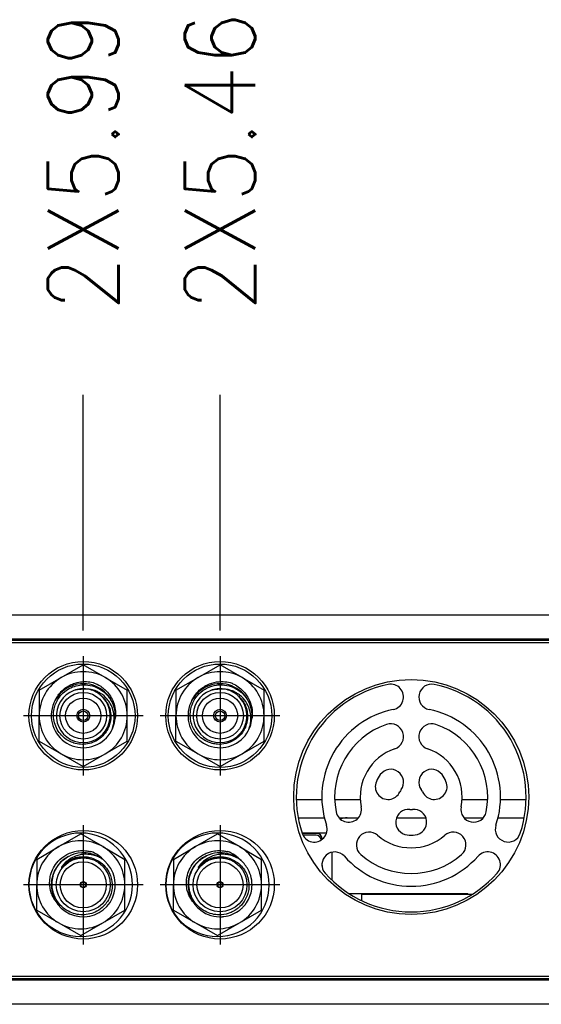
# Model space of a CAD drawing. Header units: inches. Extents: x 2.2 to 24.2, y 1.1 to 18.1.
# Tile 38 of 106: x 19.1 to 20.1, y 8.3 to 10.2. Entities that reach past the tile are written whole.
import ezdxf

# ---------------------------------------------------------------- set-up
doc = ezdxf.new("R2010")
doc.units = ezdxf.units.IN
doc.header["$MEASUREMENT"] = 0
doc.linetypes.add('DOT_CENTER', pattern=[14, 12, -1, 0, -1])
doc.layers.add('1', color=7, linetype='Continuous')
doc.styles.add('CONVERTER_11', font='txt.shx', dxfattribs={"width": 0.9})
doc.dimstyles.new('ME10_DIM_42', dxfattribs={"dimtxt": 0.275591, "dimasz": 0.18, "dimexe": 0.159843, "dimexo": 0.1, "dimgap": 0.2, "dimtad": 1, "dimzin": 4, "dimdsep": 46, "dimtxsty": 'CONVERTER_11', "dimsah": 1, "dimcen": 0.09, "dimclrd": 140, "dimclre": 140, "dimclrt": 4, "dimadec": 0, "dimazin": 0, "dimtfac": 1, "dimtdec": 4, "dimtix": 1, "dimtofl": 0, "dimtmove": 0, "dimatfit": 0, "dimfxl": 1, "dimtolj": 1, "dimtzin": 0, "dimarcsym": 0})
doc.dimstyles.new('ME10_DIM_43', dxfattribs={"dimtxt": 0.275591, "dimasz": 0.18, "dimexe": 0.159843, "dimexo": 0.1, "dimgap": 0.2, "dimtad": 1, "dimzin": 4, "dimdsep": 46, "dimtxsty": 'CONVERTER_11', "dimsah": 1, "dimcen": 0.09, "dimclrd": 140, "dimclre": 140, "dimclrt": 4, "dimadec": 0, "dimazin": 0, "dimtfac": 1, "dimtdec": 4, "dimtix": 1, "dimtofl": 0, "dimtmove": 0, "dimatfit": 0, "dimfxl": 1, "dimtolj": 1, "dimtzin": 0, "dimarcsym": 0})

# ---------------------------------------------------------------- blocks, each defined once
blk = doc.blocks.new('B250_front_panel__5', base_point=(35.7665, 16.5393))
at = {"color": 7, "linetype": 'Continuous'}
for p, q in [((37.6818, 18.1005), (42.4379, 18.1005)), ((36.195, 18.0005), (43.9247, 18.0005)), ((43.9247, 17.9905), (36.195, 17.9905)), ((38.2756, 17.8548), (38.3616, 17.9044)), ((38.4476, 17.8548), (38.3616, 17.9044)), ((38.8096, 17.8548), (38.8956, 17.9044)), ((38.9816, 17.8548), (38.8956, 17.9044)), ((38.1896, 17.8051), (38.2756, 17.8548)), ((38.4476, 17.8548), (38.5336, 17.8051)), ((38.7236, 17.8051), (38.8096, 17.8548)), ((38.9816, 17.8548), (39.0676, 17.8051)), ((38.1896, 17.8051), (38.1896, 17.7058)), ((38.5336, 17.7058), (38.5336, 17.8051)), ((38.7236, 17.8051), (38.7236, 17.7058)), ((39.0676, 17.7058), (39.0676, 17.8051)), ((38.1896, 17.6065), (38.1896, 17.7058)), ((38.5336, 17.6065), (38.5336, 17.7058)), ((38.7236, 17.6065), (38.7236, 17.7058)), ((39.0676, 17.6065), (39.0676, 17.7058)), ((38.1896, 17.6065), (38.2756, 17.5569)), ((38.4476, 17.5569), (38.5336, 17.6065)), ((38.7236, 17.6065), (38.8096, 17.5569)), ((38.9816, 17.5569), (39.0676, 17.6065)), ((38.2756, 17.5569), (38.3616, 17.5072)), ((38.3616, 17.5072), (38.4476, 17.5569)), ((38.8096, 17.5569), (38.8956, 17.5072)), ((38.8956, 17.5072), (38.9816, 17.5569)), ((39.1933, 17.3784), (39.2933, 17.3784)), ((39.1933, 17.378), (39.2933, 17.378)), ((39.3433, 17.3784), (39.4434, 17.3784)), ((39.3434, 17.378), (39.4434, 17.378)), ((39.8405, 17.378), (39.9406, 17.378)), ((39.8406, 17.3784), (39.9406, 17.3784)), ((39.9907, 17.3784), (40.0907, 17.3784)), ((39.9907, 17.378), (40.0907, 17.378)), ((39.2006, 17.3071), (39.3028, 17.3071)), ((39.3601, 17.3071), (39.3917, 17.3071)), ((39.3917, 17.3071), (39.4358, 17.3071)), ((39.5848, 17.3071), (39.6992, 17.3071)), ((39.8482, 17.3071), (39.9238, 17.3071)), ((39.9812, 17.3071), (40.0834, 17.3071)), ((38.2656, 17.1944), (38.3516, 17.244)), ((38.4376, 17.1944), (38.3516, 17.244)), ((38.7996, 17.1944), (38.8856, 17.244)), ((38.9716, 17.1944), (38.8856, 17.244)), ((39.2157, 17.2481), (39.3116, 17.2481)), ((39.2742, 17.2461), (39.2163, 17.2461)), ((39.2705, 17.2394), (39.2192, 17.2394)), ((38.1796, 17.1447), (38.2656, 17.1944)), ((38.4376, 17.1944), (38.5236, 17.1447)), ((38.7136, 17.1447), (38.7996, 17.1944)), ((38.9716, 17.1944), (39.0576, 17.1447)), ((39.2939, 17.2225), (39.2939, 17.2264)), ((39.3327, 17.1725), (39.3327, 17.0631)), ((38.1796, 17.1447), (38.1796, 17.0454)), ((38.5236, 17.0454), (38.5236, 17.1447)), ((38.7136, 17.1447), (38.7136, 17.0454)), ((39.0576, 17.0454), (39.0576, 17.1447)), ((39.2939, 17.1184), (39.2939, 17.1291)), ((38.1796, 16.9461), (38.1796, 17.0454)), ((38.5236, 16.9461), (38.5236, 17.0454)), ((38.7136, 16.9461), (38.7136, 17.0454)), ((39.0576, 16.9461), (39.0576, 17.0454)), ((39.3992, 17.0109), (39.863, 17.0109)), ((39.4496, 16.9829), (39.4496, 17.0079)), ((39.8801, 17.0079), (39.4496, 17.0079)), ((39.863, 17.0079), (39.863, 17.0109)), ((38.1796, 16.9461), (38.2656, 16.8965)), ((38.4376, 16.8965), (38.5236, 16.9461)), ((38.7136, 16.9461), (38.7996, 16.8965)), ((38.9716, 16.8965), (39.0576, 16.9461)), ((38.2656, 16.8965), (38.3516, 16.8468)), ((38.3516, 16.8468), (38.4376, 16.8965)), ((38.7996, 16.8965), (38.8856, 16.8468)), ((38.8856, 16.8468), (38.9716, 16.8965)), ((36.195, 16.6885), (43.9247, 16.6885)), ((43.9247, 16.6785), (36.195, 16.6785)), ((43.1937, 16.5785), (36.936, 16.5785))]:
    blk.add_line(p, q, dxfattribs=at)
at = {"color": 124, "linetype": 'Continuous'}
for p, q in [((35.8603, 18.0067), (44.2594, 18.0067)), ((44.2594, 16.6722), (35.8603, 16.6722))]:
    blk.add_line(p, q, dxfattribs=at)
at = {"color": 7, "linetype": 'Continuous'}
for centre, radius in [((38.3616, 17.7058), 0.212), ((38.3616, 17.7058), 0.202), ((38.8956, 17.7058), 0.212), ((38.8956, 17.7058), 0.202), ((39.642, 17.3884), 0.4588), ((38.3616, 17.7058), 0.091), ((38.3616, 17.7058), 0.0689), ((38.8956, 17.7058), 0.091), ((38.8956, 17.7058), 0.0689), ((38.3616, 17.7058), 0.025), ((38.8956, 17.7058), 0.025), ((38.3616, 17.7058), 0.0185), ((38.8956, 17.7058), 0.0185), ((38.3616, 17.0454), 0.212), ((38.8956, 17.0454), 0.212), ((38.3616, 17.0454), 0.1053), ((38.3616, 17.0454), 0.09), ((38.8956, 17.0454), 0.1053), ((38.8956, 17.0454), 0.09), ((38.3616, 17.0454), 0.012), ((38.3616, 17.0454), 0.01), ((38.8956, 17.0454), 0.012)]:
    blk.add_circle(centre, radius, dxfattribs=at)
for centre, radius, start, end in [((38.3616, 17.7058), 0.172, 120, 180), ((38.3616, 17.7058), 0.172, 60, 120), ((38.3616, 17.7058), 0.172, 360, 60), ((38.8956, 17.7058), 0.172, 120, 180), ((38.8956, 17.7058), 0.172, 60, 120), ((38.8956, 17.7058), 0.172, 360, 60), ((38.3616, 17.7058), 0.125, 1.923, 331.9967), ((38.3616, 17.7058), 0.105, 81.5438, 110.3463), ((38.354, 17.7047), 0.1037, 90.7314, 106.2007), ((38.3693, 17.706), 0.1037, 83.7178, 99.1861), ((38.3616, 17.7058), 0.105, 79.5719, 81.5438), ((38.3616, 17.7058), 0.105, 50.775, 79.5719), ((38.8956, 17.7058), 0.125, 1.923, 331.9967), ((38.8956, 17.7058), 0.105, 81.5438, 110.3463), ((38.888, 17.7047), 0.1037, 90.7314, 106.2007), ((38.9033, 17.706), 0.1037, 83.7178, 99.1861), ((38.8956, 17.7058), 0.105, 79.5719, 81.5438), ((38.8956, 17.7058), 0.105, 50.775, 79.5719), ((39.642, 17.3884), 0.4488, 101.5716, 198.4284), ((39.562, 17.7791), 0.05, 281.5716, 101.5716), ((39.722, 17.7791), 0.05, 78.4284, 258.4284), ((39.642, 17.3884), 0.4488, 341.5716, 78.4284), ((38.3616, 17.7058), 0.105, 110.3463, 50.775), ((38.8956, 17.7058), 0.105, 110.3463, 50.775), ((38.3616, 17.7058), 0.172, 180, 240), ((38.3616, 17.7058), 0.172, 300, 360), ((38.3616, 17.7058), 0.125, 331.9967, 1.923), ((38.8956, 17.7058), 0.172, 180, 240), ((38.8956, 17.7058), 0.172, 300, 360), ((38.8956, 17.7058), 0.125, 331.9967, 1.923), ((39.642, 17.3884), 0.3488, 101.5716, 198.4284), ((39.642, 17.3884), 0.3488, 341.5716, 78.4284), ((39.642, 17.3884), 0.2988, 108.7548, 191.2452), ((39.562, 17.624), 0.05, 288.7548, 108.7548), ((39.722, 17.624), 0.05, 71.2452, 251.2452), ((39.642, 17.3884), 0.2988, 348.7548, 71.2452), ((38.3616, 17.7058), 0.172, 240, 300), ((38.8956, 17.7058), 0.172, 240, 300), ((39.642, 17.3884), 0.1988, 108.7548, 191.2452), ((39.642, 17.3884), 0.1988, 348.7548, 71.2452), ((39.642, 17.3884), 0.1488, 144.0531, 155.9469), ((39.562, 17.4464), 0.05, 324.0531, 144.0531), ((39.722, 17.4464), 0.05, 35.9469, 215.9469), ((39.642, 17.3884), 0.1488, 24.0531, 35.9469), ((39.5518, 17.4286), 0.05, 155.9469, 335.9469), ((39.7322, 17.4286), 0.05, 204.0531, 24.0531), ((39.642, 17.3884), 0.0488, 144.0531, 155.9469), ((39.642, 17.3884), 0.0488, 24.0531, 35.9469), ((39.398, 17.3398), 0.05, 191.2452, 11.2452), ((39.886, 17.3398), 0.05, 168.7548, 348.7548), ((39.6318, 17.2901), 0.05, 84.0531, 264.0531), ((39.642, 17.3884), 0.0488, 264.0531, 275.9469), ((39.6522, 17.2901), 0.05, 275.9469, 95.9469), ((39.2636, 17.2623), 0.05, 198.4284, 18.4284), ((39.3917, 17.2481), 0.0591, 90, 115.7059), ((40.0204, 17.2623), 0.05, 161.5716, 341.5716), ((38.3516, 17.0454), 0.202, 270, 180), ((38.8856, 17.0454), 0.202, 270, 180), ((39.2705, 17.2197), 0.0197, 0.5822, 90), ((39.2742, 17.2264), 0.0197, 0, 90), ((39.478, 17.2013), 0.05, 48.7548, 228.7548), ((39.642, 17.3884), 0.1988, 228.7548, 311.2452), ((39.642, 17.3884), 0.1488, 264.0531, 275.9469), ((39.806, 17.2013), 0.05, 311.2452, 131.2452), ((38.3516, 17.0454), 0.172, 120, 180), ((38.3516, 17.0454), 0.172, 60, 120), ((38.3516, 17.0454), 0.172, 360, 60), ((38.8856, 17.0454), 0.172, 120, 180), ((38.8856, 17.0454), 0.172, 60, 120), ((38.8856, 17.0454), 0.172, 360, 60), ((38.3616, 17.0454), 0.125, 117.3905, 48.8366), ((38.3616, 17.0454), 0.125, 55.0283, 114.8914), ((38.3452, 17.0498), 0.1334, 42.2969, 69.9947), ((38.8956, 17.0455), 0.125, 115.7363, 173.1214), ((38.8956, 17.0455), 0.125, 114.9126, 115.7471), ((38.8957, 17.0455), 0.125, 95.2772, 114.9208), ((38.8956, 17.0454), 0.125, 57.928, 95.2478), ((38.8792, 17.0498), 0.1334, 42.4038, 69.9941), ((39.3436, 17.1237), 0.05, 41.5716, 221.5716), ((39.642, 17.3884), 0.3488, 221.5716, 318.4284), ((39.642, 17.3884), 0.2988, 228.7548, 311.2452), ((39.9404, 17.1237), 0.05, 318.4284, 138.4284), ((38.3616, 17.0454), 0.125, 48.8366, 55.0283), ((38.8956, 17.0454), 0.125, 55.0284, 57.9277), ((38.8956, 17.0454), 0.125, 28.6606, 48.9611), ((38.8956, 17.0454), 0.125, 12.723, 28.6553), ((39.642, 17.3884), 0.4488, 221.5716, 318.4284), ((38.3516, 17.0454), 0.202, 180, 270), ((38.3516, 17.0454), 0.172, 180, 240), ((38.3516, 17.0454), 0.172, 300, 360), ((38.8856, 17.0454), 0.202, 180, 270), ((38.8856, 17.0454), 0.172, 180, 240), ((38.8956, 17.0454), 0.125, 173.0981, 232.9848), ((38.8956, 17.0454), 0.01, 0, 180), ((38.8956, 17.0454), 0.01, 180, 0), ((38.8856, 17.0454), 0.172, 300, 360), ((38.8956, 17.0454), 0.125, 355.44, 12.7174), ((38.8956, 17.0455), 0.1251, 325.9195, 351.9276), ((38.8957, 17.0454), 0.125, 232.9696, 274.0081), ((38.8956, 17.0455), 0.125, 276.9821, 308.7131), ((38.8956, 17.0455), 0.125, 308.7184, 309.3254), ((38.3516, 17.0454), 0.172, 240, 300), ((38.8856, 17.0454), 0.172, 240, 300)]:
    blk.add_arc(centre, radius, start, end, dxfattribs=at)
at = {"color": 124, "linetype": 'Continuous'}
blk.add_arc((38.3616, 17.0454), 0.1094, 72.8982, 140.2391, dxfattribs=at)
at = {"color": 7, "linetype": 'Continuous'}
for points, knots in [([(38.428, 17.7872), (38.4323, 17.7836), (38.4426, 17.7748), (38.4547, 17.7582), (38.4637, 17.7386), (38.4696, 17.7148), (38.4694, 17.6899), (38.4627, 17.664), (38.4514, 17.6418), (38.4336, 17.6213), (38.4111, 17.6057), (38.3854, 17.596), (38.3578, 17.5928), (38.3322, 17.5962), (38.3059, 17.6058), (38.2824, 17.6218), (38.2628, 17.6452), (38.2504, 17.6707), (38.2446, 17.6986), (38.2455, 17.7249), (38.2526, 17.7525), (38.2664, 17.7781), (38.2879, 17.8006), (38.3127, 17.8162), (38.3408, 17.8254), (38.3726, 17.8278), (38.4019, 17.8219), (38.4308, 17.8082), (38.4525, 17.7905), (38.4678, 17.77), (38.4762, 17.7541), (38.4817, 17.7392), (38.4852, 17.7248), (38.4861, 17.7146), (38.4865, 17.71)], [0, 0, 0, 0, 0.0167434, 0.0405771, 0.0608374, 0.0811617, 0.1137728, 0.1342462, 0.1609941, 0.1878283, 0.2149356, 0.2421032, 0.269659, 0.2973029, 0.3187901, 0.353113, 0.381201, 0.4093889, 0.4375017, 0.4656968, 0.4877337, 0.5226102, 0.5514452, 0.5803676, 0.6096664, 0.6390414, 0.6751817, 0.6980512, 0.7345195, 0.757613, 0.774588, 0.7882157, 0.8052086, 0.8188881, 0.8188881, 0.8188881, 0.8188881]), ([(38.2516, 17.7653), (38.2531, 17.7682), (38.2556, 17.7734), (38.2612, 17.7825), (38.2696, 17.7941), (38.2841, 17.809), (38.3028, 17.8222), (38.3257, 17.8328), (38.3492, 17.8386), (38.3754, 17.8401), (38.3919, 17.8371), (38.4008, 17.8355)], [0, 0, 0, 0, 0.0098712, 0.0172559, 0.0320014, 0.0529402, 0.079045, 0.1002773, 0.1284621, 0.1511462, 0.1783947, 0.1783947, 0.1783947, 0.1783947]), ([(38.472, 17.6471), (38.4745, 17.654), (38.4808, 17.6712), (38.4831, 17.6992), (38.4784, 17.7285), (38.4684, 17.7522), (38.4527, 17.7749), (38.435, 17.7902), (38.4171, 17.8), (38.4047, 17.8049), (38.3913, 17.8084), (38.3821, 17.8092), (38.377, 17.8097)], [0, 0, 0, 0, 0.0218599, 0.0550107, 0.0827011, 0.1101332, 0.1314462, 0.1652074, 0.1790167, 0.1927391, 0.2049609, 0.220325, 0.220325, 0.220325, 0.220325]), ([(38.4008, 17.8355), (38.4107, 17.8311), (38.4271, 17.8239), (38.4481, 17.8069), (38.4645, 17.7881), (38.478, 17.7642), (38.4864, 17.7374), (38.488, 17.7157), (38.487, 17.7014), (38.4864, 17.6967), (38.4861, 17.6944)], [0, 0, 0, 0, 0.0321738, 0.0534589, 0.0806378, 0.1065079, 0.1352096, 0.1641054, 0.1712092, 0.1782501, 0.1782501, 0.1782501, 0.1782501]), ([(38.962, 17.7872), (38.9663, 17.7836), (38.9766, 17.7748), (38.9887, 17.7582), (38.9977, 17.7386), (39.0036, 17.7148), (39.0034, 17.6899), (38.9972, 17.666), (38.9866, 17.6435), (38.9706, 17.6241), (38.9471, 17.6067), (38.9194, 17.5954), (38.8896, 17.5928), (38.8621, 17.5973), (38.838, 17.6069), (38.8133, 17.6247), (38.7956, 17.6471), (38.784, 17.6728), (38.7786, 17.6986), (38.7795, 17.7249), (38.7866, 17.7525), (38.8014, 17.7801), (38.8237, 17.8021), (38.8507, 17.818), (38.8771, 17.8259), (38.9088, 17.8273), (38.9359, 17.8219), (38.9608, 17.8101), (38.9831, 17.7939), (38.9991, 17.7748), (39.0097, 17.7551), (39.0154, 17.7403), (39.0192, 17.7248), (39.0201, 17.7146), (39.0205, 17.71)], [0, 0, 0, 0, 0.0167434, 0.0405771, 0.0608374, 0.0811617, 0.1137728, 0.1342462, 0.1548895, 0.1878074, 0.2087102, 0.242061, 0.2759696, 0.2972381, 0.3251099, 0.3530704, 0.3875982, 0.4093238, 0.4374366, 0.4656317, 0.4876686, 0.5225452, 0.5579179, 0.5802804, 0.6162333, 0.6389314, 0.6750716, 0.6979412, 0.720998, 0.7575034, 0.771143, 0.7881062, 0.805099, 0.8187786, 0.8187786, 0.8187786, 0.8187786]), ([(38.7857, 17.7653), (38.7903, 17.7739), (38.7994, 17.7904), (38.8181, 17.809), (38.8419, 17.8255), (38.8718, 17.8372), (38.9054, 17.8408), (38.926, 17.8371), (38.9348, 17.8355)], [0, 0, 0, 0, 0.0290709, 0.0563814, 0.0782847, 0.1154398, 0.1514077, 0.1781407, 0.1781407, 0.1781407, 0.1781407]), ([(39.006, 17.6471), (39.0085, 17.654), (39.0148, 17.6712), (39.0171, 17.6992), (39.0124, 17.7285), (39.0008, 17.7561), (38.9836, 17.7781), (38.9653, 17.7922), (38.9511, 17.8), (38.9377, 17.8052), (38.9243, 17.8086), (38.9151, 17.8094), (38.911, 17.8097)], [0, 0, 0, 0, 0.0218599, 0.0550107, 0.0827011, 0.1101332, 0.1440475, 0.1652091, 0.1790185, 0.1927408, 0.2081443, 0.2203267, 0.2203267, 0.2203267, 0.2203267]), ([(38.9348, 17.8355), (38.9399, 17.8335), (38.9531, 17.8281), (38.9717, 17.8159), (38.9884, 17.8002), (39.0018, 17.7827), (39.0141, 17.7597), (39.0206, 17.7348), (39.022, 17.7115), (39.0207, 17.7001), (39.0201, 17.6944)], [0, 0, 0, 0, 0.0163259, 0.042816, 0.0659923, 0.0847425, 0.1087149, 0.1439348, 0.1609788, 0.1783028, 0.1783028, 0.1783028, 0.1783028]), ([(38.2553, 16.9797), (38.2498, 16.9879), (38.2406, 17.0015), (38.2315, 17.029), (38.2289, 17.056), (38.2337, 17.0858), (38.244, 17.1124), (38.2635, 17.1398), (38.288, 17.1595), (38.3111, 17.1703), (38.3307, 17.1763), (38.3518, 17.1794), (38.3729, 17.1788), (38.3859, 17.1761), (38.3908, 17.1751)], [0, 0, 0, 0, 0.0294303, 0.0488678, 0.0864795, 0.1093796, 0.1389058, 0.171116, 0.2093718, 0.2316501, 0.2475076, 0.2705843, 0.2952667, 0.3103793, 0.3103793, 0.3103793, 0.3103793]), ([(38.3938, 17.15), (38.4016, 17.1473), (38.4171, 17.1418), (38.4388, 17.1263), (38.4553, 17.1074), (38.4664, 17.0865), (38.4741, 17.0625), (38.4758, 17.0343), (38.4694, 17.0047), (38.4577, 16.9813), (38.44, 16.9592), (38.4169, 16.9417), (38.3879, 16.9304), (38.359, 16.9268), (38.3301, 16.9303), (38.3049, 16.94), (38.2805, 16.956), (38.259, 16.9794), (38.2452, 17.0082), (38.2393, 17.0372), (38.2397, 17.0648), (38.247, 17.0928), (38.2588, 17.1151), (38.273, 17.133), (38.289, 17.1477), (38.3023, 17.1551), (38.309, 17.1588)], [0, 0, 0, 0, 0.0246231, 0.0493191, 0.079133, 0.0988516, 0.1201723, 0.154195, 0.1821078, 0.2101026, 0.2319345, 0.2667437, 0.2955355, 0.3244102, 0.3531915, 0.3820466, 0.4045174, 0.4401822, 0.4760562, 0.4987744, 0.5283674, 0.558055, 0.5846258, 0.6036292, 0.6263923, 0.6492046, 0.6492046, 0.6492046, 0.6492046]), ([(38.4332, 17.1479), (38.4278, 17.1507), (38.4149, 17.1575), (38.3924, 17.1636), (38.3693, 17.1652), (38.3488, 17.1627), (38.3288, 17.1571), (38.3091, 17.1471), (38.2908, 17.1328), (38.2819, 17.1212), (38.2775, 17.1154)], [0, 0, 0, 0, 0.0183862, 0.0437084, 0.0692022, 0.0874102, 0.1055475, 0.1310931, 0.1530298, 0.1747556, 0.1747556, 0.1747556, 0.1747556]), ([(38.2981, 17.1327), (38.3038, 17.1364), (38.3178, 17.1456), (38.3405, 17.1526), (38.3673, 17.1553), (38.3838, 17.152), (38.3938, 17.15)], [0, 0, 0, 0, 0.0201674, 0.0501675, 0.0701434, 0.1003486, 0.1003486, 0.1003486, 0.1003486]), ([(38.7896, 16.9793), (38.784, 16.9875), (38.7747, 17.0012), (38.7669, 17.0246), (38.7629, 17.0511), (38.766, 17.0815), (38.778, 17.1123), (38.7975, 17.1398), (38.822, 17.1595), (38.8451, 17.1703), (38.8647, 17.1763), (38.8858, 17.1794), (38.9069, 17.1788), (38.9199, 17.1761), (38.9248, 17.1751)], [0, 0, 0, 0, 0.0297646, 0.0493998, 0.0731443, 0.1099196, 0.1394458, 0.1716561, 0.2099118, 0.2321901, 0.2480476, 0.2711243, 0.2958067, 0.3109194, 0.3109194, 0.3109194, 0.3109194]), ([(38.9278, 17.15), (38.9372, 17.1466), (38.9527, 17.1409), (38.9726, 17.126), (38.9882, 17.1089), (39.001, 17.0862), (39.0084, 17.0603), (39.0093, 17.0344), (39.0041, 17.0069), (38.9913, 16.979), (38.9706, 16.9561), (38.9487, 16.9414), (38.9241, 16.931), (38.8952, 16.9265), (38.8641, 16.9303), (38.8348, 16.9416), (38.8111, 16.9591), (38.7939, 16.98), (38.7808, 17.0039), (38.7738, 17.0306), (38.7734, 17.0625), (38.7794, 17.0883), (38.7914, 17.1129), (38.8043, 17.1301), (38.8214, 17.1463), (38.834, 17.1537), (38.8414, 17.158)], [0, 0, 0, 0, 0.0297156, 0.0493059, 0.0740424, 0.0988516, 0.1264844, 0.1542169, 0.1757573, 0.2101025, 0.2448779, 0.2667429, 0.2889136, 0.324386, 0.3531672, 0.3820222, 0.4176404, 0.4401573, 0.462834, 0.4987498, 0.5216954, 0.5580084, 0.5769947, 0.6035828, 0.6219034, 0.6473431, 0.6473431, 0.6473431, 0.6473431]), ([(38.9673, 17.1479), (38.9597, 17.1517), (38.9466, 17.1583), (38.9252, 17.1635), (38.9045, 17.1652), (38.8826, 17.1629), (38.8616, 17.1566), (38.8433, 17.1469), (38.8258, 17.1337), (38.8168, 17.1222), (38.8115, 17.1154)], [0, 0, 0, 0, 0.0253993, 0.0437093, 0.0656905, 0.0874167, 0.1093494, 0.1311063, 0.1490853, 0.1747622, 0.1747622, 0.1747622, 0.1747622]), ([(38.8321, 17.1327), (38.8378, 17.1364), (38.8518, 17.1456), (38.8778, 17.1536), (38.9049, 17.1552), (38.9213, 17.1515), (38.9278, 17.15)], [0, 0, 0, 0, 0.0201686, 0.0501712, 0.0803635, 0.100356, 0.100356, 0.100356, 0.100356]), ([(38.2775, 17.1154), (38.2774, 17.1153), (38.2771, 17.1149), (38.2767, 17.1143), (38.2763, 17.1137), (38.276, 17.1131), (38.2758, 17.1127), (38.2757, 17.1125), (38.2756, 17.1122), (38.276, 17.1123), (38.2763, 17.1126), (38.277, 17.1133), (38.2779, 17.1143), (38.2792, 17.1157), (38.2809, 17.1175), (38.2828, 17.1195), (38.2852, 17.1218), (38.2879, 17.1244), (38.291, 17.1271), (38.2944, 17.13), (38.2969, 17.1318), (38.2981, 17.1327)], [0, 0, 0, 0, 0.00054933, 0.00129685, 0.00212537, 0.00281779, 0.00317914, 0.00349839, 0.00362866, 0.00384111, 0.00417317, 0.00515767, 0.00659981, 0.00843531, 0.01090681, 0.0137681, 0.01699123, 0.02077212, 0.02489924, 0.02935484, 0.03412418, 0.03412418, 0.03412418, 0.03412418]), ([(38.8115, 17.1154), (38.8112, 17.1151), (38.8108, 17.1145), (38.8104, 17.1137), (38.81, 17.1132), (38.8098, 17.1127), (38.8097, 17.1125), (38.8096, 17.1123), (38.81, 17.1123), (38.8103, 17.1127), (38.811, 17.1133), (38.8119, 17.1143), (38.8136, 17.1161), (38.8159, 17.1186), (38.8191, 17.1218), (38.8229, 17.1254), (38.8273, 17.1291), (38.8305, 17.1315), (38.8321, 17.1327)], [0, 0, 0, 0, 0.00134955, 0.00212488, 0.00271904, 0.00317844, 0.00352636, 0.00357606, 0.00379274, 0.00412076, 0.00510476, 0.00654659, 0.0083819, 0.01223616, 0.01693576, 0.02205356, 0.02777588, 0.03406422, 0.03406422, 0.03406422, 0.03406422]), ([(38.9777, 17.1397), (38.9776, 17.1398), (38.9775, 17.1399), (38.9764, 17.1408), (38.9744, 17.1425), (38.9711, 17.1451), (38.9686, 17.1469), (38.9673, 17.1479)], [0, 0, 0, 0, 0.0003351, 0.00066184, 0.00410278, 0.00832268, 0.01325819, 0.01325819, 0.01325819, 0.01325819]), ([(39.0194, 17.0279), (39.0196, 17.0292), (39.0199, 17.0318), (39.0201, 17.0343), (39.0202, 17.0355)], [0, 0, 0, 0, 0.004029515, 0.00764087, 0.00764087, 0.00764087, 0.00764087]), ([(38.9749, 16.9487), (38.9784, 16.9518), (38.9855, 16.958), (38.9914, 16.9652), (38.9944, 16.9688)], [0, 0, 0, 0, 0.01402614, 0.02805016, 0.02805016, 0.02805016, 0.02805016]), ([(38.9944, 16.9688), (38.995, 16.9696), (38.9961, 16.9711), (38.9973, 16.9727), (38.9978, 16.9734)], [0, 0, 0, 0, 0.002845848, 0.005776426, 0.005776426, 0.005776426, 0.005776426]), ([(38.9978, 16.9734), (38.998, 16.9737), (38.9984, 16.9742), (38.9987, 16.9748), (38.9989, 16.975)], [0, 0, 0, 0, 0.000961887, 0.001924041, 0.001924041, 0.001924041, 0.001924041]), ([(38.9989, 16.975), (38.999, 16.9751), (38.999, 16.9752), (38.9991, 16.9753), (38.9992, 16.9754)], [0, 0, 0, 0, 0.0002145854, 0.0004299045, 0.0004299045, 0.0004299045, 0.0004299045]), ([(38.9044, 16.9207), (38.9044, 16.9207), (38.9045, 16.9207), (38.9045, 16.9207), (38.9046, 16.9208)], [0, 0, 0, 0, 0.0000251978, 0.000201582, 0.000201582, 0.000201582, 0.000201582]), ([(38.9046, 16.9208), (38.9048, 16.9208), (38.9053, 16.9208), (38.9058, 16.9208), (38.9061, 16.9209)], [0, 0, 0, 0, 0.000736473, 0.001469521, 0.001469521, 0.001469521, 0.001469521]), ([(38.9061, 16.9209), (38.9066, 16.9209), (38.9076, 16.921), (38.9087, 16.9211), (38.9092, 16.9212)], [0, 0, 0, 0, 0.001602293, 0.003188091, 0.003188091, 0.003188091, 0.003188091]), ([(38.9092, 16.9212), (38.9095, 16.9212), (38.91, 16.9213), (38.9106, 16.9213), (38.9108, 16.9214)], [0, 0, 0, 0, 0.000816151, 0.00162789, 0.00162789, 0.00162789, 0.00162789])]:
    blk.add_open_spline(points, degree=3, knots=knots, dxfattribs=at)
at = {"color": 124, "linetype": 'Continuous'}
for points, knots in [([(38.8321, 17.1345), (38.8358, 17.137), (38.8432, 17.1419), (38.8552, 17.1474), (38.8674, 17.1514), (38.8796, 17.1539), (38.8916, 17.155), (38.9036, 17.1548), (38.9158, 17.1533), (38.9237, 17.1511), (38.9278, 17.15)], [0, 0, 0, 0, 0.0134092, 0.0265857, 0.0394422, 0.0519055, 0.0639012, 0.0756585, 0.0878279, 0.1004313, 0.1004313, 0.1004313, 0.1004313]), ([(38.8115, 17.1154), (38.8122, 17.1163), (38.8137, 17.1181), (38.8161, 17.1207), (38.8186, 17.1232), (38.8211, 17.1257), (38.8238, 17.128), (38.8265, 17.1303), (38.8292, 17.1325), (38.8311, 17.1338), (38.8321, 17.1345)], [0, 0, 0, 0, 0.00351872, 0.00704079, 0.0105644, 0.01408772, 0.01760893, 0.02112621, 0.02463757, 0.02814125, 0.02814125, 0.02814125, 0.02814125])]:
    blk.add_open_spline(points, degree=3, knots=knots, dxfattribs=at)
at = {"layer": '1', "color": 30, "linetype": 'DOT_CENTER'}
for p, q in [((38.3616, 17.939), (38.3616, 17.4726)), ((38.8956, 17.939), (38.8956, 17.4726)), ((38.5948, 17.7058), (38.1284, 17.7058)), ((39.1288, 17.7058), (38.6624, 17.7058)), ((38.3616, 17.2786), (38.3616, 16.8122)), ((38.8956, 17.2786), (38.8956, 16.8122)), ((38.5948, 17.0454), (38.1284, 17.0454)), ((39.1288, 17.0454), (38.6624, 17.0454))]:
    blk.add_line(p, q, dxfattribs=at)
blk = doc.blocks.new('cu_usrp-twinrx__6', base_point=(35.7665, 16.5393))
blk.add_blockref('B250_front_panel__5', (35.7665, 16.5393))
blk = doc.blocks.new('*D49')
at = {"layer": '1', "color": 140, "linetype": 'Continuous'}
blk.add_line((38.3616, 18.039), (38.3616, 18.9594), dxfattribs=at)
at = {"layer": '1', "color": 4, "insert": (38.4994, 19.2862), "char_height": 0.275591, "attachment_point": 7, "rotation": 90, "line_spacing_factor": 0.60024, "style": 'CONVERTER_11'}
blk.add_mtext('\\C4;2X\\C4;5.99', dxfattribs=at)
blk = doc.blocks.new('*D50')
at = {"layer": '1', "color": 140, "linetype": 'Continuous'}
blk.add_line((38.8956, 18.039), (38.8956, 18.9594), dxfattribs=at)
at = {"layer": '1', "color": 4, "insert": (39.0334, 19.2862), "char_height": 0.275591, "attachment_point": 7, "rotation": 90, "line_spacing_factor": 0.60024, "style": 'CONVERTER_11'}
blk.add_mtext('\\C4;2X\\C4;5.46', dxfattribs=at)
blk = doc.blocks.new('RIGHT1', base_point=(40.0598, 17.3598))
blk.add_blockref('cu_usrp-twinrx__6', (35.7665, 16.5393))
at = {"layer": '1'}
for feature_location, dimstyle, picture, middle in [((38.3616, 17.939), 'ME10_DIM_42', '*D49', (38.3616, 19.8243)), ((38.8956, 17.939), 'ME10_DIM_43', '*D50', (38.8956, 19.8243))]:
    dim = blk.add_ordinate_dim(feature_location=feature_location, offset=(0, 1.0204), dtype=1, origin=(44.3531, 18.0067), dimstyle=dimstyle, override={"dimpost": '2X<>'}, dxfattribs=at)
    dim.commit()
    dim.dimension.update_dxf_attribs({"geometry": picture, "text_midpoint": middle})

msp = doc.modelspace()

# ---------------------------------------------------------------- block references
at = {"xscale": 0.5, "yscale": 0.5, "zscale": 0.5}
msp.add_blockref('RIGHT1', (20.0299, 8.6799), dxfattribs=at)

doc.saveas('drawing.dxf')
